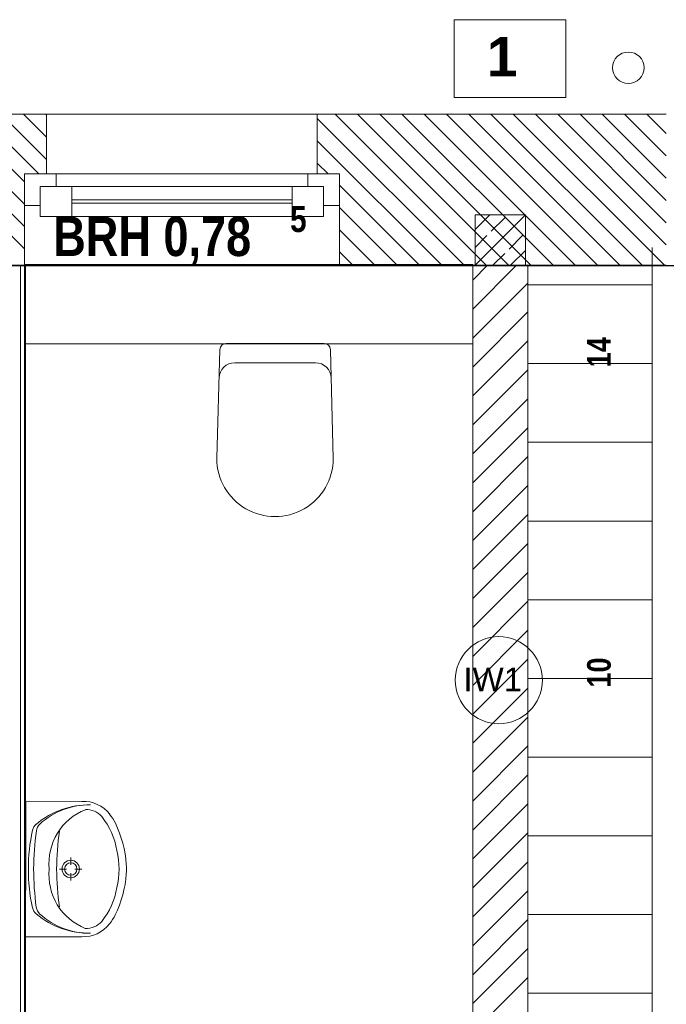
# Model space of a CAD drawing. Header units: millimetres. Extents: x 634730 to 711346, y 362082 to 425615.
# Tile 81 of 160: x 682765 to 684819, y 402108 to 405236. Entities that reach past the tile are written whole.
import ezdxf
from ezdxf.enums import TextEntityAlignment as Align

# ---------------------------------------------------------------- set-up
doc = ezdxf.new("R2010")
doc.units = ezdxf.units.MM
doc.header["$LTSCALE"] = 50
doc.linetypes.add('Strichlinie', pattern=[0.4, 0.3, -0.1])
doc.linetypes.add('Strichlinie_ lang', pattern=[0.529167, 0.3175, -0.211667])
for name, color, linetype in [('1_EG', 7, 'Continuous'), ('A_Beschriftung', 7, 'Continuous'), ('A_Dach Belag', 7, 'Continuous'), ('A_Decke Bodenbelag', 7, 'Continuous'), ('A_Decken', 7, 'Continuous'), ('A_Deckenspiegel', 7, 'Continuous'), ('A_Möblierung fest', 7, 'Continuous'), ('A_Raumflächen', 7, 'Continuous'), ('A_Schraffuren', 7, 'Continuous'), ('A_Stützen', 7, 'Continuous'), ('A_Wände', 7, 'Continuous')]:
    doc.layers.add(name, color=color, linetype=linetype)
doc.styles.add('ERSTELLTER_STIL_1', font='ARIALN.TTF')
doc.styles.add('ERSTELLTER_STIL_2', font='ARIALNB.TTF')

# ---------------------------------------------------------------- blocks, each defined once
blk = doc.blocks.new('A$C85d2cf1a')
at = {"layer": 'A_Beschriftung', "color": 7, "linetype": 'Continuous', "lineweight": 13}
for p, q in [((38.305, 40.9173), (38.305, 40.9174)), ((38.305, 40.9164), (38.305, 40.9173))]:
    blk.add_line(p, q, dxfattribs=at)
at = {"layer": 'A_Beschriftung', "color": 7, "linetype": 'Continuous', "lineweight": 13, "flags": 128}
blk.add_lwpolyline([(38.1636, 43.1538), (38.5181, 43.1538), (38.5181, 42.9066), (38.1636, 42.9066)], close=True, dxfattribs=at)
blk.add_lwpolyline([(38.4433, 41.0557, 1), (38.1667, 41.0557, 1)], format="xyb", close=True, dxfattribs=at)
at = {"layer": 'A_Dach Belag', "color": 7, "linetype": 'Strichlinie_ lang', "lineweight": 18}
blk.add_line((23.6797, 42.8536), (38.8371, 42.8536), dxfattribs=at)
at = {"layer": 'A_Decke Bodenbelag', "color": 7, "linetype": 'Continuous', "lineweight": 25}
blk.add_line((43.7959, 42.372), (21.3586, 42.373), dxfattribs=at)
at = {"layer": 'A_Decken', "color": 7, "linetype": 'Strichlinie_ lang', "lineweight": 25}
blk.add_line((54.8845, 42.3736), (21.3586, 42.3736), dxfattribs=at)
at = {"layer": 'A_Deckenspiegel', "color": 7, "linetype": 'Strichlinie', "lineweight": 13}
for p, q in [((36.7986, 42.3736), (36.7986, 38.9865)), ((38.2221, 42.3736), (36.7986, 42.3736)), ((38.2221, 38.9865), (38.2221, 42.3736))]:
    blk.add_line(p, q, dxfattribs=at)
at = {"layer": 'A_Möblierung fest', "color": 7, "linetype": 'Continuous', "lineweight": 13}
for p, q in [((38.7919, 38.8112), (38.7919, 42.4304)), ((38.3968, 42.3112), (38.7917, 42.3112)), ((37.4093, 41.7604), (37.4188, 42.1057)), ((37.4386, 42.1253), (37.7505, 42.1251)), ((37.7793, 41.7601), (37.7702, 42.1055)), ((37.7226, 42.064), (37.4664, 42.0641)), ((38.3968, 42.0612), (38.7917, 42.0612)), ((38.3968, 41.8112), (38.7917, 41.8112)), ((38.3977, 41.5612), (38.7926, 41.5612)), ((38.3975, 41.3112), (38.7924, 41.3112)), ((38.3975, 41.0612), (38.7924, 41.0612)), ((38.397, 40.8112), (38.7919, 40.8112)), ((36.8022, 40.2408), (36.8025, 40.6708)), ((36.8025, 40.6708), (36.9808, 40.6707)), ((38.3967, 40.5612), (38.7916, 40.5612)), ((36.8024, 40.5235), (36.8023, 40.388)), ((36.9455, 40.4918), (36.9454, 40.4689)), ((36.9099, 40.4556), (36.9324, 40.4556)), ((36.9585, 40.4556), (36.9809, 40.4556)), ((36.9454, 40.4423), (36.9454, 40.4194)), ((38.3967, 40.3112), (38.7916, 40.3112)), ((36.8022, 40.2408), (36.9806, 40.2407)), ((38.3977, 40.0612), (38.7926, 40.0612))]:
    blk.add_line(p, q, dxfattribs=at)
for centre, radius, start, end in [((37.4663, 42.0141), 0.05, 89.9626, 178.4166), ((37.7226, 42.014), 0.05, 1.5112, 89.9653), ((37.5943, 41.7602), 0.185, 179.9639, 359.9639)]:
    blk.add_arc(centre, radius, start, end, dxfattribs=at)
at = {"layer": 'A_Möblierung fest', "color": 7, "linetype": 'Continuous', "lineweight": 13, "extrusion": (0, 0, -1)}
for centre, start_param, end_param in [((37.4386, 42.1052), 4.740354, 6.283185), ((37.7504, 42.105), 0, 1.542832)]:
    blk.add_ellipse(centre, major_axis=(0, 0.0202), ratio=0.977697, start_param=start_param, end_param=end_param, dxfattribs=at)
at = {"layer": 'A_Möblierung fest', "color": 7, "linetype": 'Continuous', "lineweight": 13}
for centre, major_axis, start_param, end_param in [((36.9854, 40.5614), (0.0001, 0.1094), 5.388624, 6.326036), ((37.0037, 40.3891), (0.0002, 0.2704), 6.265999, 6.968362), ((37.0051, 40.4166), (0.0002, 0.243), 6.270022, 7.005717), ((37.0607, 40.4659), (0.0001, 0.1917), 0.376152, 0.997556), ((36.9961, 40.5799), (0, 0.0645), 5.424511, 6.351787), ((36.8669, 40.4744), (0.0001, 0.2333), 4.886883, 5.398043), ((36.9393, 40.524), (0.0001, 0.1694), 5.186371, 5.387566), ((36.7761, 40.4449), (0.0002, 0.3537), 4.785784, 5.170707), ((37.3385, 40.4595), (0.0003, 0.5382), 1.347892, 1.57835), ((36.8583, 40.5709), (0, 0.0358), 0.685177, 1.347892), ((37.7281, 40.45), (0.0006, 0.9188), 1.432777, 1.565168), ((36.871, 40.572), (0, 0.0358), 0.722532, 1.432777), ((37.0638, 40.471), (0.0001, 0.1916), 1.028766, 1.651186), ((37.6693, 40.4552), (0.0005, 0.7842), 1.416851, 1.724849), ((36.8518, 40.4558), (0.0002, 0.2521), 4.475607, 4.949171), ((37.3385, 40.4509), (0.0003, 0.5382), 1.56189, 1.792349), ((37.7281, 40.4593), (0.0006, 0.9188), 1.575072, 1.707463), ((37.0637, 40.4402), (0.0001, 0.1916), 1.490407, 2.112827), ((36.9117, 40.4557), (0.0001, 0.215), 4.642359, 4.782419), ((36.7761, 40.4667), (0.0002, 0.3537), 4.254071, 4.638994), ((36.8669, 40.4371), (0.0001, 0.2333), 4.026735, 4.537895), ((36.858, 40.3408), (0, 0.0358), 1.792349, 2.455064), ((36.8707, 40.3396), (0, 0.0358), 1.707463, 2.417709), ((37.0607, 40.4454), (0.0001, 0.1917), 2.144036, 2.765441), ((37.0039, 40.5221), (0.0002, 0.2704), 2.455064, 3.157427), ((37.0052, 40.4947), (0.0002, 0.243), 2.417709, 3.153403), ((36.9959, 40.3314), (0, 0.0645), 3.072991, 4.000267), ((36.9392, 40.3874), (0.0001, 0.1694), 4.037212, 4.238407), ((36.9852, 40.3499), (0.0001, 0.1094), 3.098742, 4.036154)]:
    blk.add_ellipse(centre, major_axis=major_axis, ratio=0.980147, start_param=start_param, end_param=end_param, dxfattribs=at)
for major_axis in [(0, 0.0279), (0, 0.0199)]:
    blk.add_ellipse((36.9454, 40.4556), major_axis=major_axis, ratio=0.980147, dxfattribs=at)
at = {"layer": 'A_Schraffuren', "color": 253, "linetype": 'Continuous', "lineweight": 18, "true_color": 0x9f9f9f}
for p, q in [((38.2221, 42.3756), (36.8015, 42.3756)), ((36.8015, 42.3756), (36.8015, 38.9862)), ((38.222, 38.9862), (38.2221, 42.3756))]:
    blk.add_line(p, q, dxfattribs=at)
at = {"layer": 'A_Stützen', "color": 7, "linetype": 'Continuous', "lineweight": 13}
for start, end in [(90, 180), (0, 90), (180, 270), (270, 0)]:
    blk.add_arc((38.7166, 43.0011), 0.05, start, end, dxfattribs=at)
at = {"layer": 'A_Wände', "color": 7, "linetype": 'Continuous', "lineweight": 18}
for p, q in [((36.8686, 42.8536), (35.6516, 42.8536)), ((36.8686, 42.8536), (36.8686, 42.6636)), ((37.7286, 42.8536), (37.7286, 42.6636)), ((38.8371, 42.8536), (37.7286, 42.8536)), ((36.8686, 42.6636), (36.7986, 42.6636)), ((36.7986, 42.6636), (36.7986, 42.5636)), ((37.7286, 42.6636), (37.7986, 42.6636)), ((37.7986, 42.6636), (37.7986, 42.5636)), ((36.7986, 42.5636), (36.7986, 42.3736)), ((37.7986, 42.5636), (37.7986, 42.3736)), ((38.3896, 42.5336), (38.2296, 42.5336)), ((38.2296, 42.5336), (38.2296, 42.3736)), ((38.3896, 42.3736), (38.3896, 42.5336)), ((35.7216, 42.3736), (36.7986, 42.3736)), ((36.7986, 42.3736), (36.5986, 42.3736)), ((36.7861, 42.3736), (36.7861, 38.9865)), ((36.7986, 38.9865), (36.7986, 42.3736)), ((37.7986, 42.3736), (38.8371, 42.3736)), ((38.2221, 42.1236), (38.2221, 42.3736)), ((38.3971, 42.3736), (38.2221, 42.3736)), ((38.2221, 42.1236), (38.2221, 42.3736)), ((38.2296, 42.3736), (38.3896, 42.3736)), ((38.3971, 38.9865), (38.3971, 42.3736)), ((38.2221, 42.1236), (38.2221, 38.9865))]:
    blk.add_line(p, q, dxfattribs=at)
at = {"layer": 'A_Wände', "color": 8, "linetype": 'Continuous', "lineweight": 18}
for p, q in [((36.7986, 42.426), (36.3711, 42.8536)), ((36.7986, 42.4967), (36.4418, 42.8536)), ((36.7986, 42.5675), (36.5125, 42.8536)), ((36.7986, 42.6382), (36.5832, 42.8536)), ((36.8439, 42.6636), (36.6539, 42.8536)), ((36.8686, 42.7096), (36.7246, 42.8536)), ((36.8686, 42.7803), (36.7953, 42.8536)), ((36.8686, 42.851), (36.866, 42.8536)), ((38.2653, 42.3736), (37.7853, 42.8536)), ((38.336, 42.3736), (37.856, 42.8536)), ((38.4067, 42.3736), (37.9267, 42.8536)), ((38.4774, 42.3736), (37.9974, 42.8536)), ((38.5481, 42.3736), (38.0681, 42.8536)), ((38.6188, 42.3736), (38.1388, 42.8536)), ((38.6895, 42.3736), (38.2095, 42.8536)), ((38.7602, 42.3736), (38.2802, 42.8536)), ((38.831, 42.3736), (38.351, 42.8536)), ((38.8371, 42.4382), (38.4217, 42.8536)), ((38.8371, 42.5089), (38.4924, 42.8536)), ((38.8371, 42.5796), (38.5631, 42.8536)), ((38.8371, 42.6504), (38.6338, 42.8536)), ((38.8371, 42.7211), (38.7045, 42.8536)), ((38.8371, 42.7918), (38.7752, 42.8536)), ((38.1946, 42.3736), (37.7286, 42.8395)), ((38.1239, 42.3736), (37.7286, 42.7688)), ((37.7631, 42.6636), (37.7286, 42.6981)), ((38.0531, 42.3736), (37.7986, 42.6281)), ((37.9824, 42.3736), (37.7986, 42.5574)), ((38.2296, 42.4868), (38.2764, 42.5336)), ((38.2296, 42.3736), (38.3896, 42.5336)), ((38.2813, 42.4819), (38.3237, 42.5243)), ((37.9117, 42.3736), (37.7986, 42.4867)), ((38.2296, 42.4302), (38.2672, 42.4678)), ((38.3379, 42.4253), (38.3803, 42.4678)), ((37.841, 42.3736), (37.7986, 42.416)), ((38.3427, 42.3736), (38.3896, 42.4205)), ((38.2862, 42.3736), (38.3237, 42.4112)), ((38.2221, 42.3261), (38.2696, 42.3736)), ((38.2221, 42.2342), (38.3615, 42.3736)), ((38.2657, 42.1859), (38.3971, 42.3173)), ((38.2221, 42.0504), (38.3971, 42.2254)), ((38.2221, 42.1423), (38.2657, 42.1859)), ((38.2221, 41.9584), (38.3971, 42.1334)), ((38.2221, 41.8665), (38.3971, 42.0415)), ((38.2221, 41.7746), (38.3971, 41.9496)), ((38.2221, 41.6827), (38.3971, 41.8577)), ((38.2221, 41.5908), (38.3971, 41.7658)), ((38.2221, 41.4988), (38.3971, 41.6738)), ((38.2221, 41.4069), (38.3971, 41.5819)), ((38.2221, 41.315), (38.3971, 41.49)), ((38.2221, 41.2231), (38.3971, 41.3981)), ((38.2221, 41.1311), (38.3971, 41.3061)), ((38.2221, 41.0392), (38.3971, 41.2142)), ((38.2221, 40.9473), (38.3971, 41.1223)), ((38.2221, 40.8554), (38.3971, 41.0304)), ((38.2221, 40.7634), (38.3971, 40.9384)), ((38.2221, 40.6715), (38.3971, 40.8465)), ((38.2221, 40.5796), (38.3971, 40.7546)), ((38.2221, 40.4877), (38.3971, 40.6627)), ((38.2221, 40.3957), (38.3971, 40.5707)), ((38.2221, 40.3038), (38.3971, 40.4788)), ((38.2221, 40.2119), (38.3971, 40.3869)), ((38.2221, 40.12), (38.3971, 40.295)), ((38.2221, 40.028), (38.3971, 40.203)), ((38.2221, 39.9361), (38.3971, 40.1111))]:
    blk.add_line(p, q, dxfattribs=at)
at = {"layer": 'A_Wände', "color": 7, "linetype": 'Continuous', "lineweight": 13}
for p, q in [((37.7286, 42.8536), (36.8686, 42.8536)), ((36.8686, 42.8536), (36.8686, 42.6636)), ((37.7286, 42.8536), (37.7286, 42.6636)), ((36.7986, 42.6636), (36.8986, 42.6636)), ((36.7986, 42.6636), (36.7986, 42.5636)), ((36.7986, 42.6636), (36.7986, 42.5636)), ((36.8686, 42.6636), (36.7986, 42.6636)), ((36.8686, 42.6636), (36.7986, 42.6636)), ((36.8986, 42.6636), (37.6986, 42.6636)), ((36.8986, 42.6636), (36.8986, 42.6236)), ((37.6986, 42.6236), (37.6986, 42.6636)), ((37.6986, 42.6636), (37.7986, 42.6636)), ((37.7286, 42.6636), (37.7986, 42.6636)), ((37.7286, 42.6636), (37.7986, 42.6636)), ((37.7986, 42.6636), (37.7986, 42.5636)), ((37.7986, 42.6636), (37.7986, 42.5636)), ((36.8986, 42.6236), (36.8486, 42.6236)), ((36.8486, 42.6236), (36.8486, 42.5636)), ((36.8486, 42.5286), (36.8486, 42.6236)), ((36.8486, 42.6236), (36.9486, 42.6236)), ((36.9486, 42.6236), (37.6486, 42.6236)), ((36.9486, 42.6236), (36.9486, 42.5286)), ((37.6486, 42.5286), (37.6486, 42.6236)), ((37.6486, 42.6236), (37.7486, 42.6236)), ((37.7486, 42.6236), (37.6986, 42.6236)), ((37.7486, 42.5636), (37.7486, 42.6236)), ((37.7486, 42.6236), (37.7486, 42.5286)), ((36.9486, 42.5811), (37.6486, 42.5811)), ((37.6486, 42.5711), (36.9486, 42.5711)), ((36.8486, 42.5636), (36.7986, 42.5636)), ((36.7986, 42.5636), (36.7986, 42.3736)), ((37.7986, 42.5636), (37.7486, 42.5636)), ((37.7986, 42.5636), (37.7986, 42.3736)), ((36.9486, 42.5286), (36.8486, 42.5286)), ((37.6486, 42.5286), (36.9486, 42.5286)), ((37.7486, 42.5286), (37.6486, 42.5286)), ((37.7986, 42.3736), (36.7986, 42.3736)), ((38.2221, 42.3736), (36.7986, 42.3736)), ((36.7986, 42.3736), (36.7986, 42.1236)), ((36.7986, 42.1236), (38.2221, 42.1236))]:
    blk.add_line(p, q, dxfattribs=at)
at = {"layer": 'A_Beschriftung', "color": 7, "style": 'ERSTELLTER_STIL_2'}
for s, height, p in [('5', 0.0825, (37.6421, 42.4792)), ('BRH 0,78', 0.125, (36.8899, 42.403))]:
    blk.add_text(s, height=height, dxfattribs=at).set_placement(p)
for s, p in [('14', (38.6606, 42.0498)), ('10', (38.6605, 41.0321))]:
    blk.add_text(s, height=0.075, rotation=89.9988, dxfattribs=at).set_placement(p)
at = {"layer": 'A_Beschriftung', "color": 7, "linetype": 'Continuous', "lineweight": 13, "insert": (38.3158, 42.9736), "char_height": 0.125, "attachment_point": 8, "style": 'ERSTELLTER_STIL_1'}
blk.add_mtext('\\A1;{\\pqc;\\fArial|b1|i0|c0|p0;\\W1.000000;1}', dxfattribs=at)
at = {"layer": 'A_Beschriftung', "color": 7, "lineweight": 13, "char_height": 0.075, "attachment_point": 2, "style": 'ERSTELLTER_STIL_2'}
for s, insert in [('\\A1;{\\pqc;\\pt0,1;\\fArial|b0|i0|c0|p0;\\W1.000000;IW3\\fArial|b0|i0|c0|p0;\\W1.000000;\\A1{\\H.66x;\\S^  ;}\\fArial|b0|i0|c0|p0;\\W1.000000;\\fArial|b0|i0|c0|p0;\\W1.000000;\\A1{\\H.66x;\\S^  ;}\\fArial|b0|i0|c0|p0;\\W1.000000; \\fArial|b0|i0|c0|p0;\\W1.000000;\\fArial|b0|i0|c0|p0;\\W1.000000;\\fArial|b0|i0|c0|p0;\\W1.000000;\\fArial|b0|i0|c0|p0;\\W1.000000;\\fArial|b0|i0|c0|p0;\\W1.000000;\\fArial|b0|i0|c0|p0;\\W1.000000;\\fArial|b0|i0|c0|p0;\\W1.000000;\\fArial|b0|i0|c0|p0;\\W1.000000;\\fArial|b0|i0|c0|p0;\\W1.000000;\\fArial|b0|i0|c0|p0;\\W1.000000;\\fArial|b0|i0|c0|p0;\\W1.000000;\\fArial|b0|i0|c0|p0;\\W1.000000;\\fArial|b0|i0|c0|p0;\\W1.000000;\\fArial|b0|i0|c0|p0;\\W1.000000;\\fArial|b0|i0|c0|p0;\\W1.000000;\\fArial|b0|i0|c0|p0;\\W1.000000;\\fArial|b0|i0|c0|p0;\\W1.000000;\\fArial|b0|i0|c0|p0;\\W1.000000;\\fArial|b0|i0|c0|p0;\\W1.000000;\\fArial|b0|i0|c0|p0;\\W1.000000;\\fArial|b0|i0|c0|p0;\\W1.000000;\\fArial|b0|i0|c0|p0;\\W1.000000;\\fArial|b0|i0|c0|p0;\\W1.000000;\\fArial|b0|i0|c0|p0;\\W1.000000;\\fArial|b0|i0|c0|p0;\\W1.000000;\\fArial|b0|i0|c0|p0;\\W1.000000;\\fArial|b0|i0|c0|p0;\\W1.000000;\\fArial|b0|i0|c0|p0;\\W1.000000;\\fArial|b0|i0|c0|p0;\\W1.000000;\\fArial|b0|i0|c0|p0;\\W1.000000;\\fArial|b0|i0|c0|p0;\\W1.000000;\\fArial|b0|i0|c0|p0;\\W1.000000;\\fArial|b0|i0|c0|p0;\\W1.000000;\\fArial|b0|i0|c0|p0;\\W1.000000;\\fArial|b0|i0|c0|p0;\\W1.000000;\\fArial|b0|i0|c0|p0;\\W1.000000;\\fArial|b0|i0|c0|p0;\\W1.000000;\\fArial|b0|i0|c0|p0;\\W1.000000;\\fArial|b0|i0|c0|p0;\\W1.000000;\\fArial|b0|i0|c0|p0;\\W1.000000;\\fArial|b0|i0|c0|p0;\\W1.000000;\\fArial|b0|i0|c0|p0;\\W1.000000;\\fArial|b0|i0|c0|p0;\\W1.000000;}', (36.6137, 41.0992)), ('\\A1;{\\pqc;\\pt0,1;\\fArial|b0|i0|c0|p0;\\W1.000000;IW1\\fArial|b0|i0|c0|p0;\\W1.000000;\\A1{\\H.66x;\\S^  ;}\\fArial|b0|i0|c0|p0;\\W1.000000;\\fArial|b0|i0|c0|p0;\\W1.000000;\\A1{\\H.66x;\\S^  ;}\\fArial|b0|i0|c0|p0;\\W1.000000; \\fArial|b0|i0|c0|p0;\\W1.000000;\\fArial|b0|i0|c0|p0;\\W1.000000;\\fArial|b0|i0|c0|p0;\\W1.000000;\\fArial|b0|i0|c0|p0;\\W1.000000;\\fArial|b0|i0|c0|p0;\\W1.000000;\\fArial|b0|i0|c0|p0;\\W1.000000;\\fArial|b0|i0|c0|p0;\\W1.000000;\\fArial|b0|i0|c0|p0;\\W1.000000;\\fArial|b0|i0|c0|p0;\\W1.000000;\\fArial|b0|i0|c0|p0;\\W1.000000;\\fArial|b0|i0|c0|p0;\\W1.000000;\\fArial|b0|i0|c0|p0;\\W1.000000;\\fArial|b0|i0|c0|p0;\\W1.000000;\\fArial|b0|i0|c0|p0;\\W1.000000;\\fArial|b0|i0|c0|p0;\\W1.000000;\\fArial|b0|i0|c0|p0;\\W1.000000;\\fArial|b0|i0|c0|p0;\\W1.000000;\\fArial|b0|i0|c0|p0;\\W1.000000;\\fArial|b0|i0|c0|p0;\\W1.000000;\\fArial|b0|i0|c0|p0;\\W1.000000;\\fArial|b0|i0|c0|p0;\\W1.000000;\\fArial|b0|i0|c0|p0;\\W1.000000;\\fArial|b0|i0|c0|p0;\\W1.000000;\\fArial|b0|i0|c0|p0;\\W1.000000;\\fArial|b0|i0|c0|p0;\\W1.000000;\\fArial|b0|i0|c0|p0;\\W1.000000;\\fArial|b0|i0|c0|p0;\\W1.000000;\\fArial|b0|i0|c0|p0;\\W1.000000;\\fArial|b0|i0|c0|p0;\\W1.000000;\\fArial|b0|i0|c0|p0;\\W1.000000;\\fArial|b0|i0|c0|p0;\\W1.000000;\\fArial|b0|i0|c0|p0;\\W1.000000;\\fArial|b0|i0|c0|p0;\\W1.000000;\\fArial|b0|i0|c0|p0;\\W1.000000;\\fArial|b0|i0|c0|p0;\\W1.000000;\\fArial|b0|i0|c0|p0;\\W1.000000;\\fArial|b0|i0|c0|p0;\\W1.000000;\\fArial|b0|i0|c0|p0;\\W1.000000;\\fArial|b0|i0|c0|p0;\\W1.000000;\\fArial|b0|i0|c0|p0;\\W1.000000;\\fArial|b0|i0|c0|p0;\\W1.000000;\\fArial|b0|i0|c0|p0;\\W1.000000;\\fArial|b0|i0|c0|p0;\\W1.000000;}', (38.305, 41.0956))]:
    blk.add_mtext(s, dxfattribs=dict(at, insert=insert))
at = {"layer": 'A_Möblierung fest', "color": 7, "lineweight": 13, "style": 'ERSTELLTER_STIL_2', "text_generation_flag": 2}
blk.add_attdef('txt', text='', height=0.12, rotation=359.9988, dxfattribs=at).set_placement((23.514, 39.2921), align=Align.MIDDLE_CENTER)
at = {"layer": 'A_Möblierung fest', "color": 7, "lineweight": 13, "style": 'ERSTELLTER_STIL_2'}
blk.add_attdef('txt', text='', height=0.12, dxfattribs=at).set_placement((10.172, 25.6523), align=Align.MIDDLE_CENTER)
at = {"layer": 'A_Raumflächen', "color": 7, "lineweight": 18}
for tag, style, p in [('ROOM_NAME', 'ERSTELLTER_STIL_1', (30.4276, 25.9283)), ('DUMMY_850', 'ERSTELLTER_STIL_1', (31.5414, 25.9585)), ('ROOM_NAME', 'ERSTELLTER_STIL_1', (47.266, 25.9283)), ('DUMMY_850', 'ERSTELLTER_STIL_1', (48.3798, 25.9585)), ('floorCode', 'ERSTELLTER_STIL_2', (30.5258, 25.6828)), ('stFloorCovering', 'ERSTELLTER_STIL_2', (31.0934, 25.6828)), ('floorCode', 'ERSTELLTER_STIL_2', (47.3642, 25.6828)), ('stFloorCovering', 'ERSTELLTER_STIL_2', (47.9319, 25.6828)), ('DUMMY_851', 'ERSTELLTER_STIL_2', (30.5258, 25.4675)), ('DUMMY_851', 'ERSTELLTER_STIL_2', (47.3642, 25.4675)), ('measuredNetAreaCode', 'ERSTELLTER_STIL_2', (30.5258, 25.1917)), ('measuredNetAreaCode', 'ERSTELLTER_STIL_2', (47.3642, 25.1917))]:
    blk.add_attdef(tag, text='', height=0.125, dxfattribs=dict(at, style=style)).set_placement(p, align=Align.TOP_LEFT)

msp = doc.modelspace()

# ---------------------------------------------------------------- block references
at = {"layer": '1_EG', "xscale": 1000, "yscale": 1000, "zscale": 1000}
msp.add_blockref('A$C85d2cf1a', (645981.7, 362082.4, 41515.3), dxfattribs=at)

doc.saveas('drawing.dxf')
